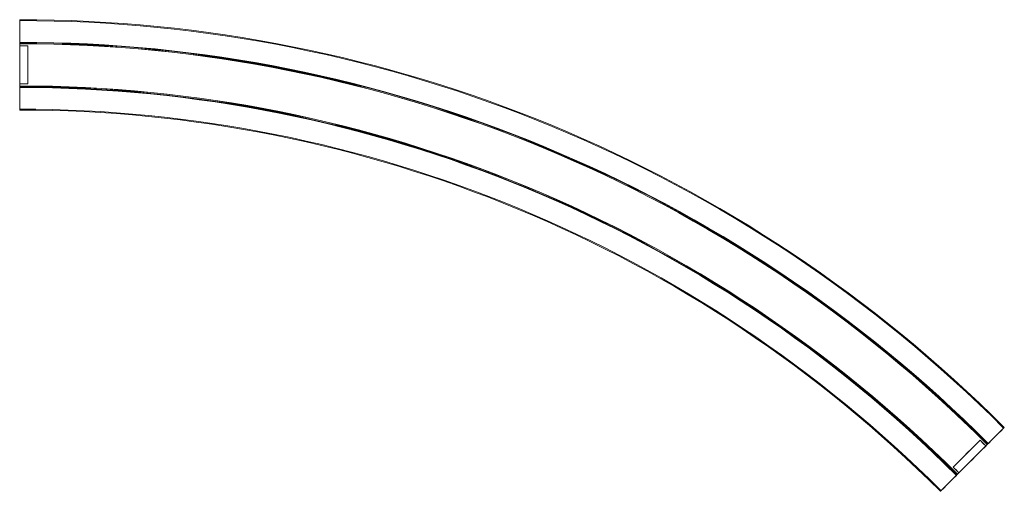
# Model space of a CAD drawing. Header units: millimetres. Extents: x 0 to 545, y -236 to 25.
import ezdxf

# ---------------------------------------------------------------- set-up
doc = ezdxf.new("R2010")
doc.units = ezdxf.units.MM
doc.layers.add('1', color=7, linetype='Continuous', true_color=0xffffff)

msp = doc.modelspace()

# ---------------------------------------------------------------- linework, layer by layer
at = {"layer": '1', "color": 252, "linetype": 'Continuous', "lineweight": 18}
for p, q in [((0, 24.5, -0.25), (0, 25, -0.25)), ((0, 25, 0.25), (0, 24.5, 0.25)), ((0, 24.5, 0.25), (0, 24.5, -0.25)), ((0, 12.2, 18.76), (0, 12.2, 21.48)), ((0, 11.75, 18.76), (0, 12.2, 18.76)), ((0, 11.75, 21.95), (0, 11.75, 18.76)), ((0, 10.5, 20.76), (4.51, 10.5, 20.76)), ((0, 10.5, 20.76), (0, -10.5, 20.76)), ((4.51, -10.5, 20.76), (4.51, 10.5, 20.76)), ((0, -10.5, 20.76), (4.51, -10.5, 20.76)), ((0, -11.75, 18.76), (0, -11.75, 21.95)), ((0, -12.2, 18.76), (0, -11.75, 18.76)), ((0, -12.2, 21.48), (0, -12.2, 18.76)), ((0, -25, -0.25), (0, -24.5, -0.25)), ((0, -24.5, 0.25), (0, -25, 0.25)), ((0, -24.5, -0.25), (0, -24.5, 0.25)), ((544.62, -200.59, 0.25), (544.26, -200.94, 0.25)), ((544.26, -200.94, -0.25), (544.62, -200.59, -0.25)), ((544.26, -200.94, 0.25), (544.26, -200.94, -0.25)), ((516.33, -222.51, 20.76), (531.18, -207.66, 20.76)), ((519.51, -225.69, 20.76), (534.36, -210.84, 20.76)), ((534.36, -210.84, 20.76), (531.18, -207.66, 20.76)), ((535.25, -209.96, 18.76), (535.57, -209.64, 18.76)), ((535.25, -209.96, 21.95), (535.25, -209.96, 18.76)), ((535.57, -209.64, 18.76), (535.57, -209.64, 21.48)), ((519.51, -225.69, 20.76), (516.33, -222.51, 20.76)), ((518.31, -226.89, 18.76), (518.63, -226.57, 18.76)), ((518.31, -226.89, 21.48), (518.31, -226.89, 18.76)), ((518.63, -226.57, 18.76), (518.63, -226.57, 21.95)), ((509.26, -235.94, -0.25), (509.61, -235.59, -0.25)), ((509.61, -235.59, 0.25), (509.26, -235.94, 0.25)), ((509.61, -235.59, -0.25), (509.61, -235.59, 0.25))]:
    msp.add_line(p, q, dxfattribs=at)
at = {"layer": '1', "color": 252, "linetype": 'Continuous', "lineweight": 18, "extrusion": (0, 0, -1)}
for centre, radius in [((0, -745.2, 0.25), 770.2), ((0, -745.2, -0.25), 770.2), ((0, -745.2, -0.25), 769.7), ((0, -745.2, 0.25), 769.7), ((0, -745.2, -21.65), 757.7), ((0, -745.2, -21.48), 757.4), ((0, -745.2, -18.76), 757.4), ((0, -745.2, -21.95), 756.95), ((0, -745.2, -18.76), 756.95), ((0, -745.2, -22.13), 756.85), ((0, -745.2, -22.13), 733.56), ((0, -745.2, -21.95), 733.45), ((0, -745.2, -18.76), 733.45), ((0, -745.2, -18.76), 733), ((0, -745.2, -21.48), 733), ((0, -745.2, -21.65), 732.7), ((0, -745.2, -0.25), 720.7), ((0, -745.2, 0.25), 720.7), ((0, -745.2, 0.25), 720.21), ((0, -745.2, -0.25), 720.21)]:
    msp.add_arc(centre, radius, 90, 135, dxfattribs=at)
at = {"layer": '1', "color": 252, "linetype": 'Continuous', "lineweight": 18, "extrusion": (-1, 0, 0)}
for centre, radius, start, end in [((0, 0), 25, 120, 179.427), ((0, 0), 25, 180.573, 359.427), ((-12.4, 21.48), 0.2, 0, 120), ((-11.55, 21.95), 0.2, 117.7572, 180), ((0, 0.01), 25, 114.8338, 117.7572), ((745.2, 21.99), 755.7, 179.94675, 180.0937), ((0, 0.01), 25, 62.2428, 65.1646), ((745.2, 21.99, -4.51), 734.7, 179.94475, 180.09638), ((11.55, 21.95), 0.2, 360, 62.2428), ((12.4, 21.48), 0.2, 60, 180), ((0, 0), 25, 0.573, 60)]:
    msp.add_arc(centre, radius, start, end, dxfattribs=at)
at = {"layer": '1', "color": 252, "linetype": 'Continuous', "lineweight": 18, "extrusion": (1, -1.11332e-16, 0)}
msp.add_arc((-745.2, 21.99, 4.51), 755.7, 359.9063, 0.05278, dxfattribs=at)
at = {"layer": '1', "color": 252, "linetype": 'Continuous', "lineweight": 18, "extrusion": (1, 0, 0)}
msp.add_arc((-745.2, 21.99), 734.7, 359.90362, 0.05475, dxfattribs=at)
at = {"layer": '1', "color": 252, "linetype": 'Continuous', "lineweight": 18, "extrusion": (-0.707107, 0.707107, 1.11022e-16)}
for start, end in [(180.573, 359.427), (120, 179.427), (0.573, 60)]:
    msp.add_arc((-218.27, 0, -526.94), 25, start, end, dxfattribs=at)
at = {"layer": '1', "color": 252, "linetype": 'Continuous', "lineweight": 18, "extrusion": (0.707107, -0.707107, 0)}
for centre, end in [((-526.94, 21.99, 522.44), 0.05278), ((-526.94, 21.99, 526.94), 0.05325)]:
    msp.add_arc(centre, 755.7, 359.9063, end, dxfattribs=at)
at = {"layer": '1', "color": 252, "linetype": 'Continuous', "lineweight": 18, "extrusion": (-0.707107, 0.707107, 1.97215e-31)}
for centre, radius, start, end in [((-218.27, 0.01, -526.94), 25, 114.8338, 117.7572), ((-229.82, 21.95, -526.94), 0.2, 117.7572, 180), ((-206.72, 21.95, -526.94), 0.2, 360, 62.2428), ((-218.27, 0.01, -526.94), 25, 62.2428, 65.1646)]:
    msp.add_arc(centre, radius, start, end, dxfattribs=at)
at = {"layer": '1', "color": 252, "linetype": 'Continuous', "lineweight": 18, "extrusion": (-0.707107, 0.707107, 0)}
for centre, radius, start, end in [((-230.67, 21.48, -526.94), 0.2, 0, 120), ((526.94, 21.99, -522.44), 734.7, 179.94525, 180.09638), ((-205.87, 21.48, -526.94), 0.2, 60, 180), ((526.94, 21.99, -526.94), 734.7, 179.94525, 180.09638)]:
    msp.add_arc(centre, radius, start, end, dxfattribs=at)
at = {"layer": '1', "color": 252, "linetype": 'Continuous', "lineweight": 18}
for points in [[(0, 10.5, 22.7), (1.5, 10.5, 22.7), (3, 10.5, 22.69), (4.51, 10.5, 22.69)], [(4.51, -10.5, 22.7), (3, -10.5, 22.7), (1.5, -10.5, 22.7), (0, -10.5, 22.7)], [(519.51, -225.69, 22.7), (518.45, -224.63, 22.7), (517.39, -223.57, 22.7), (516.33, -222.51, 22.7)]]:
    msp.add_open_spline(points, degree=3, dxfattribs=at)
at = {"layer": '1', "color": 252, "linetype": 'Continuous', "lineweight": 18, "extrusion": (1, -1.26654e-16, 3.89053e-16)}
msp.add_open_spline([(4.51, -10.5, 22.7), (4.51, -7.19, 24.23), (4.51, -3.61, 25.01), (4.51, 3.59, 25.01), (4.51, 7.2, 24.22), (4.51, 10.5, 22.69)], degree=3, knots=[0, 0, 0, 0, 0.5, 0.5, 1, 1, 1, 1], dxfattribs=at)
at = {"layer": '1', "color": 252, "linetype": 'Continuous', "lineweight": 18, "extrusion": (0.707107, -0.707107, -1.69635e-14)}
msp.add_open_spline([(531.18, -207.66, 22.69), (528.84, -210, 24.22), (526.3, -212.54, 25.01), (521.2, -217.64, 25.01), (518.64, -220.2, 24.21), (516.33, -222.51, 22.7)], degree=3, knots=[0, 0, 0, 0, 0.5, 0.5, 1, 1, 1, 1], dxfattribs=at)
at = {"layer": '1', "color": 252, "linetype": 'Continuous', "lineweight": 18}
msp.add_open_spline([(531.18, -207.66, 22.69), (531.71, -208.19, 22.69), (532.24, -208.72, 22.69), (533.3, -209.78, 22.7), (533.83, -210.31, 22.7), (534.36, -210.84, 22.7)], degree=3, knots=[0, 0, 0, 0, 0.500074, 0.500074, 1, 1, 1, 1], dxfattribs=at)

doc.saveas('drawing.dxf')
